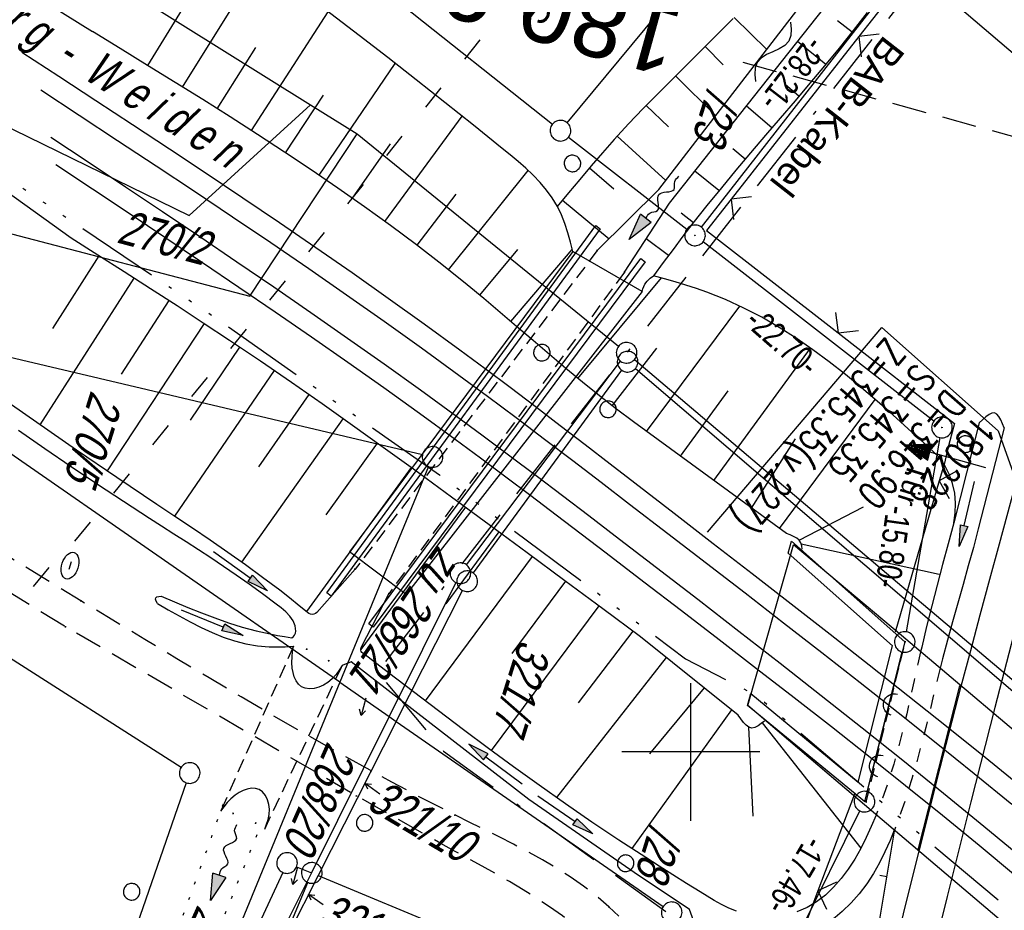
# Model space of a CAD drawing. Extents: x 507679 to 508174, y 445771 to 446563.
# Tile 5 of 43: x 507751 to 507823, y 445889 to 445953. Entities that reach past the tile are written whole.
import ezdxf
from ezdxf.enums import TextEntityAlignment as Align

# ---------------------------------------------------------------- set-up
doc = ezdxf.new("R2010")
doc.units = 0
doc.header["$LTSCALE"] = 10
doc.header["$MEASUREMENT"] = 0
for name, pattern in [('ACAD_ISO03W100', [30, 12, -18]), ('ACAD_ISO14W100', [25.5, 12, -3, 0.5, -3, 0.5, -3, 0.5, -3]), ('ACAD_ISO16W100', [73, 15, -6.5, 15, -6.5, 15, -7, 1, -7]), ('AUSGEZOGEN', [0]), ('LT00', [0]), ('LT01', [0.2, 0.1, -0.1]), ('LT11', [0.3, 0.2, -0.1]), ('LT17', [0.15, 0.1, -0.05]), ('PUNKTX2_STR', [0.6, 0.1, -0.5])]:
    doc.linetypes.add(name, pattern=pattern)
doc.layers.get('0').update_dxf_attribs({"linetype": 'LT00'})
for name, color, linetype in [('--EK_FBR', 250, 'LT00'), ('--EK_Schacht-Text', 5, 'LT00'), ('--EK_ST-93-1', 30, 'LT17'), ('--EL_DFK_AB_L', 21, 'LT00'), ('--EL_DFK_AB_P', 7, 'LT00'), ('--FLIEßRICHTPFEIL', 180, 'Continuous'), ('--WASSER_NUTZUNG', 180, 'Continuous'), ('ABSTAND', 8, 'LT00'), ('BAB-KABEL', 220, 'ACAD_ISO16W100'), ('BAB-KABEL_TEXT', 221, 'Continuous'), ('DB-KABEL', 210, 'ACAD_ISO14W100'), ('DFK_AB_L', 21, 'LT00'), ('DFK_AB_P', 7, 'LT00'), ('DFK_BEBAUUNG', 250, 'LT00'), ('DFK_BES-WEGE', 255, 'LT00'), ('DFK_FLUR_NR', 250, 'LT00'), ('DFK_FLURNR_PFEIL', 250, 'LT00'), ('DFK_GZPKT', 250, 'LT00'), ('DFK_KATASTER', 250, 'LT00'), ('DFK_NUTZUNGSGRENZE', 70, 'PUNKTX2_STR'), ('DFK_TOPO-ANL', 252, 'LT00'), ('DFK_VERMPKT', 252, 'LT00'), ('PFEIL', 140, 'AUSGEZOGEN'), ('TOR_TEXT_A', 11, 'Continuous'), ('V128_AFBR_BAB', 250, 'LT00'), ('V128_BOESCH', 250, 'LT00'), ('V128_BOSCHUNG', 250, 'LT00'), ('V128_BR_KAPPE', 30, 'LT00'), ('V128_BR_WID', 30, 'LT17'), ('V128_FELDWEG', 250, 'LT11'), ('V128_GRABEN', 250, 'LT00'), ('V128_H_BORD', 8, 'LT00'), ('V128_LD_MARK', 250, 'LT00'), ('V128_OK_GLEIS', 251, 'LT00'), ('V128_RASTER', 250, 'LT00'), ('V128_TOR', 10, 'LT00'), ('V128_UK_DURCH', 182, 'LT00'), ('V128_Verdeckt', 253, 'LT00'), ('V128_W_UNT_HY', 130, 'LT00'), ('V128_ZAUN', 40, 'LT00'), ('WASSERLTG', 130, 'ACAD_ISO03W100'), ('WASSERLTG_TEXT', 130, 'Continuous')]:
    doc.layers.add(name, color=color, linetype=linetype)
doc.styles.add('Beschrift', font='ARIAL.TTF')
doc.styles.add('schachtbeschriftung', font='romans.shx', dxfattribs={"width": 0.75, "height": 2})
doc.styles.get("Standard").update_dxf_attribs({"font": 'ARIAL.TTF'})
doc.styles.add('Versorgungsltg', font='ARIAL.TTF', dxfattribs={"width": 0.8, "height": 2})

# ---------------------------------------------------------------- blocks, each defined once
blk = doc.blocks.new('SYMB7060')
at = {"color": 0, "linetype": 'ByBlock'}
for p, q in [((-0.26, 0), (0, 0)), ((-0.08, 0.045), (0, 0)), ((0, 0), (-0.08, -0.045))]:
    blk.add_line(p, q, dxfattribs=at)
blk = doc.blocks.new('SYMB7010')
at = {"color": 0, "linetype": 'ByBlock'}
for points in [[(-0.031408, 0.499213), (-0.093728, 0.49134), (-0.15457, 0.475719), (-0.212975, 0.452595), (-0.268021, 0.422333), (-0.31884, 0.385411), (-0.36463, 0.342411), (-0.40467, 0.29401), (-0.438329, 0.240973), (-0.465074, 0.184136), (-0.484486, 0.124395), (-0.496256, 0.062692), (-0.5002, 0)], [(0.5002, 0), (0.496256, 0.062692), (0.484485, 0.124395), (0.465074, 0.184136), (0.438329, 0.240973), (0.40467, 0.29401), (0.36463, 0.342411), (0.31884, 0.385411), (0.268021, 0.422333), (0.212975, 0.452595), (0.15457, 0.475719), (0.093728, 0.49134), (0.031408, 0.499213), (-0.031408, 0.499213)], [(-0.5002, 0), (-0.496256, -0.062692), (-0.484486, -0.124395), (-0.465075, -0.184136), (-0.438329, -0.240973), (-0.404671, -0.29401), (-0.36463, -0.342411), (-0.31884, -0.385411), (-0.268021, -0.422333), (-0.212975, -0.452595), (-0.154571, -0.475719), (-0.093728, -0.49134), (-0.031408, -0.499213), (0.031408, -0.499213)], [(0.031408, -0.499213), (0.093728, -0.491341), (0.15457, -0.475719), (0.212975, -0.452595), (0.268021, -0.422333), (0.31884, -0.385411), (0.36463, -0.342411), (0.404671, -0.294011), (0.438329, -0.240974), (0.465075, -0.184136), (0.484486, -0.124395), (0.496256, -0.062692), (0.500201, 0)]]:
    blk.add_lwpolyline(points, dxfattribs=at)
blk = doc.blocks.new('FLIEßRICHTPFEIL')
at = {"layer": '--FLIEßRICHTPFEIL'}
blk.add_hatch(color=256, dxfattribs=at).paths.add_polyline_path([(-1.95, 0.4875), (-1.95, -0.4875), (0, 0)])
for p, q in [((-1.95, 0.4875), (-1.95, -0.4875)), ((-1.95, 0.4875), (0, 0)), ((0, 0), (-1.95, -0.4875))]:
    blk.add_line(p, q, dxfattribs=at)
at = {"layer": '--FLIEßRICHTPFEIL', "start_tangent": (-1, 0), "end_tangent": (-1, 0)}
blk.add_spline([(-1.95, 0), (-2.4375, 0), (-2.925, 0.325), (-3.4125, 0), (-3.9, -0.325), (-4.3875, 0), (-4.875, 0.325), (-5.3625, 0), (-5.85, 0)], degree=3, dxfattribs=at)
blk = doc.blocks.new('SYMB7251')
at = {"color": 0, "linetype": 'ByBlock'}
for points in [[(-0.25, 0), (-0.208333, 0.028889), (-0.166667, 0.051111), (-0.125, 0.06), (-0.083333, 0.051111), (-0.041667, 0.028889), (0, 0)], [(0, 0), (0.041667, -0.028889), (0.083333, -0.051111), (0.125, -0.06), (0.166667, -0.051111), (0.208333, -0.028889), (0.25, 0)]]:
    blk.add_lwpolyline(points, dxfattribs=at)
blk = doc.blocks.new('Pfreil3')
at = {"layer": 'PFEIL'}
blk.add_hatch(color=256, dxfattribs=at).paths.add_polyline_path([(-1.549, 0.273), (-1.549, -0.273), (0, 0)])
for p, q in [((-1.549, 0), (-4.831, 0)), ((-1.549, -0.273), (-1.549, 0.273)), ((-1.549, 0.273), (0, 0)), ((0, 0), (-1.549, -0.273))]:
    blk.add_line(p, q, dxfattribs=at)
blk = doc.blocks.new('SYMB0011')
at = {"color": 0, "linetype": 'ByBlock'}
for p, q in [((0.5, 0), (-0.5, 0)), ((0, 0.5), (0, -0.5))]:
    blk.add_line(p, q, dxfattribs=at)
blk = doc.blocks.new('SYMB1121')
at = {"color": 0, "linetype": 'ByBlock'}
blk.add_line((-0.15, 0), (0.15, 0), dxfattribs=at)
for points in [[(-0.5, 0), (-0.49, 0.06), (-0.46, 0.115), (-0.415, 0.165), (-0.355, 0.21), (-0.28, 0.25), (-0.19, 0.275), (-0.1, 0.295), (0, 0.3)], [(0, -0.3), (-0.1, -0.295), (-0.19, -0.275), (-0.28, -0.25), (-0.355, -0.21), (-0.415, -0.165), (-0.46, -0.115), (-0.49, -0.06), (-0.5, 0)], [(0, 0.3), (0.1, 0.295), (0.19, 0.275), (0.28, 0.25), (0.355, 0.21), (0.415, 0.165), (0.46, 0.115), (0.49, 0.06), (0.5, 0)], [(0.5, 0), (0.49, -0.06), (0.46, -0.115), (0.415, -0.165), (0.355, -0.21), (0.28, -0.25), (0.19, -0.275), (0.1, -0.295), (0, -0.3)]]:
    blk.add_lwpolyline(points, dxfattribs=at)
blk = doc.blocks.new('SYMB0070')
at = {"color": 0, "linetype": 'ByBlock'}
for p, q in [((-0.5, 0), (0.2, 0)), ((0.5, 0), (0.2, 0.1)), ((0.2, 0.1), (0.2, 0)), ((0.468, 0), (0.21, 0.086)), ((0.21, 0.086), (0.21, -0.086)), ((0.21, -0.086), (0.468, 0)), ((0.22, -0.072), (0.437, 0)), ((0.23, -0.058), (0.405, 0)), ((0.24, -0.045), (0.374, 0)), ((0.342, 0), (0.25, 0.031)), ((0.25, 0.031), (0.25, -0.031)), ((0.25, -0.031), (0.342, 0)), ((0.26, -0.017), (0.31, 0)), ((0.27, -0.003), (0.279, 0))]:
    blk.add_line(p, q, dxfattribs=at)
for points in [[(0.2, 0), (0.2, -0.1), (0.5, 0)], [(0.437, 0), (0.22, 0.072), (0.22, -0.072)], [(0.405, 0), (0.23, 0.058), (0.23, -0.058)], [(0.374, 0), (0.24, 0.045), (0.24, -0.045)], [(0.31, 0), (0.26, 0.017), (0.26, -0.017)], [(0.279, 0), (0.27, 0.003), (0.27, -0.003)]]:
    blk.add_lwpolyline(points, dxfattribs=at)
blk = doc.blocks.new('SYMB0024')
at = {"color": 0, "linetype": 'ByBlock'}
for p, q in [((-0.5, 0.5), (0, 0)), ((0, 0), (0.5, 0.5))]:
    blk.add_line(p, q, dxfattribs=at)
blk = doc.blocks.new('SYMB1107')
at = {"color": 0, "linetype": 'ByBlock'}
for points in [[(-0.2, 0), (-0.196157, 0.039018), (-0.184776, 0.076537), (-0.166294, 0.111114), (-0.141421, 0.141421), (-0.111114, 0.166294), (-0.076537, 0.184776), (-0.039018, 0.196157), (0, 0.2)], [(0, 0.2), (0.039018, 0.196157), (0.076537, 0.184776), (0.111114, 0.166294), (0.141421, 0.141421), (0.166294, 0.111114), (0.184776, 0.076537), (0.196157, 0.039018), (0.2, 0)]]:
    blk.add_lwpolyline(points, dxfattribs=at)
blk = doc.blocks.new('SYMB0003')
at = {"color": 0, "linetype": 'ByBlock'}
for p, q in [((-0.015712, 0), (0.010166, 0.012015)), ((0, -0.021257), (-0.015712, 0)), ((0.010166, 0.012015), (0, -0.021257))]:
    blk.add_line(p, q, dxfattribs=at)
for points in [[(-0.031395, 0.499013), (-0.093691, 0.491144), (-0.154509, 0.475528), (-0.21289, 0.452414), (-0.267913, 0.422164), (-0.318712, 0.385257), (-0.364484, 0.342274), (-0.404509, 0.293893), (-0.438154, 0.240877), (-0.464888, 0.184062), (-0.484292, 0.124345), (-0.496058, 0.062667), (-0.5, 0)], [(0.5, 0), (0.496057, 0.062667), (0.484292, 0.124345), (0.464888, 0.184062), (0.438153, 0.240877), (0.404509, 0.293893), (0.364484, 0.342274), (0.318712, 0.385257), (0.267913, 0.422164), (0.21289, 0.452414), (0.154509, 0.475528), (0.093691, 0.491144), (0.031395, 0.499013), (-0.031395, 0.499013)], [(-0.5, 0), (-0.496058, -0.062667), (-0.484292, -0.124345), (-0.464888, -0.184062), (-0.438154, -0.240877), (-0.404509, -0.293893), (-0.364485, -0.342274), (-0.318712, -0.385257), (-0.267914, -0.422164), (-0.21289, -0.452414), (-0.154509, -0.475529), (-0.093691, -0.491144), (-0.031395, -0.499014), (0.031395, -0.499014)], [(0.031395, -0.499014), (0.093691, -0.491144), (0.154509, -0.475529), (0.21289, -0.452414), (0.267914, -0.422164), (0.318712, -0.385257), (0.364485, -0.342274), (0.404509, -0.293893), (0.438154, -0.240877), (0.464889, -0.184062), (0.484292, -0.124345), (0.496058, -0.062667), (0.5, 0)]]:
    blk.add_lwpolyline(points, dxfattribs=at)

msp = doc.modelspace()

# ---------------------------------------------------------------- linework, layer by layer
at = {"layer": '--EK_FBR', "linetype": 'LT11', "flags": 128}
for points in [[(507789.737, 445821.629), (507790.07, 445823.394), (507790.738, 445826.925), (507791.24, 445829.581), (507791.745, 445832.236), (507792.256, 445834.891), (507792.775, 445837.543), (507793.307, 445840.191), (507793.854, 445842.835), (507794.42, 445845.472), (507795.008, 445848.102), (507795.62, 445850.724), (507796.019, 445852.371), (507796.425, 445854.017), (507796.833, 445855.661), (507797.238, 445857.307), (507797.636, 445858.955), (507798.022, 445860.607), (507798.392, 445862.265), (507798.741, 445863.93), (507799.065, 445865.604), (507799.358, 445867.288), (507799.617, 445868.985), (507799.836, 445870.695), (507799.957, 445871.836), (507800.051, 445872.98), (507800.111, 445874.124), (507800.13, 445875.266), (507800.101, 445876.402), (507800.016, 445877.529), (507799.868, 445878.644), (507799.65, 445879.744), (507799.355, 445880.825), (507799.001, 445881.823), (507798.578, 445882.8), (507798.089, 445883.751), (507797.539, 445884.674), (507796.934, 445885.567), (507796.278, 445886.425), (507795.576, 445887.247), (507794.833, 445888.028), (507794.054, 445888.767), (507793.15, 445889.537), (507792.211, 445890.256), (507791.242, 445890.931), (507790.246, 445891.566), (507789.229, 445892.168), (507788.193, 445892.743), (507787.144, 445893.297), (507786.085, 445893.835), (507785.02, 445894.364), (507783.954, 445894.889), (507782.891, 445895.416), (507781.351, 445896.198), (507779.824, 445896.996), (507778.306, 445897.806), (507776.795, 445898.628), (507774.427, 445899.941), (507772.068, 445901.273), (507769.718, 445902.624), (507767.376, 445903.989), (507765.04, 445905.368), (507762.71, 445906.758), (507760.385, 445908.157), (507758.064, 445909.562), (507755.745, 445910.97), (507751.133, 445913.78), (507746.527, 445916.595), (507741.924, 445919.413), (507737.324, 445922.234), (507732.725, 445925.056)], [(507787.35, 445822.376), (507787.701, 445824.161), (507788.3, 445827.217), (507788.822, 445829.897), (507789.343, 445832.578), (507789.865, 445835.259), (507790.389, 445837.939), (507790.918, 445840.614), (507791.452, 445843.285), (507791.995, 445845.949), (507792.547, 445848.604), (507793.11, 445851.25), (507793.498, 445853.035), (507793.89, 445854.817), (507794.282, 445856.599), (507794.672, 445858.383), (507795.058, 445860.171), (507795.437, 445861.966), (507795.806, 445863.77), (507796.162, 445865.586), (507796.504, 445867.416), (507796.827, 445869.262), (507797.131, 445871.127), (507797.268, 445872.028), (507797.392, 445872.932), (507797.497, 445873.836), (507797.577, 445874.737), (507797.624, 445875.634), (507797.632, 445876.524), (507797.593, 445877.405), (507797.502, 445878.274), (507797.35, 445879.129), (507797.132, 445879.967), (507796.835, 445880.805), (507796.467, 445881.622), (507796.036, 445882.417), (507795.547, 445883.187), (507795.007, 445883.933), (507794.423, 445884.652), (507793.801, 445885.343), (507793.148, 445886.005), (507792.47, 445886.636), (507791.587, 445887.389), (507790.677, 445888.096), (507789.746, 445888.763), (507788.794, 445889.397), (507787.826, 445890.002), (507786.846, 445890.585), (507785.855, 445891.151), (507784.858, 445891.706), (507783.858, 445892.255), (507782.857, 445892.805), (507781.86, 445893.361), (507775.742, 445896.81), (507754.636, 445909.084), (507731.54, 445923.203)]]:
    msp.add_lwpolyline(points, dxfattribs=at)
at = {"layer": '--EK_FBR'}
msp.add_lwpolyline([(507806.189, 445848.936), (507807.249, 445853.576), (507808.317, 445858.214), (507809.394, 445862.851), (507810.477, 445867.486), (507811.566, 445872.119), (507812.385, 445875.587), (507813.209, 445879.054), (507814.038, 445882.519), (507814.875, 445885.983), (507815.721, 445889.444), (507816.578, 445892.903), (507818.08, 445898.843), (507819.618, 445904.774), (507820.302, 445907.36), (507820.991, 445909.945), (507821.684, 445912.528), (507822.381, 445915.11), (507823.496, 445919.225)], dxfattribs=at)
at = {"layer": '--EK_Schacht-Text', "flags": 128}
msp.add_lwpolyline([(507801.204, 445915.94), (507813.864, 445930.796), (507822.293, 445923.292), (507830.94, 445899.13)], dxfattribs=at)
at = {"layer": '--EK_ST-93-1', "ltscale": 2.5}
msp.add_line((507842.383, 445939.451), (507803.807, 445950.027), dxfattribs=at)
at = {"layer": '--EL_DFK_AB_L'}
for p, q in [((507800.762, 445938.079), (507817.189, 445959.137)), ((507817.629, 445924.01), (507800.893, 445937.028)), ((507815.649, 445908.717), (507818.092, 445922.81)), ((507812.784, 445897.114), (507815.337, 445907.252)), ((507805.164, 445881.419), (507812.267, 445895.715))]:
    msp.add_line(p, q, dxfattribs=at)
at = {"layer": 'BAB-KABEL', "ltscale": 0.03, "flags": 128}
msp.add_lwpolyline([(508053.195, 446514.557), (508053.055, 446512.517), (508031.724, 446493.735), (508025.765, 446492.102), (508020.21, 446489.1), (508016.01, 446486.751), (508018.853, 446477.045), (508018.707, 446455.032), (508016.469, 446434.121), (508001.556, 446402.935), (507988.746, 446377.199), (507959.8, 446320.202), (507925.33, 446249.311), (507916.941, 446230.238), (507900.171, 446187.505), (507899.3, 446183.352), (507895.111, 446171.982), (507885.59, 446156.978), (507861.927, 446087.711), (507849.064, 446048.467), (507830.929, 445993.111), (507819.179, 445959.431), (507803.721, 445939.685), (507777.25, 445905.809), (507782.056, 445900.056), (507801.85, 445885.768), (507805.534, 445872.298), (507800.258, 445847.408), (507794.949, 445819.996)], dxfattribs=at)
at = {"layer": 'DB-KABEL', "ltscale": 0.05, "flags": 128}
msp.add_lwpolyline([(507712.563, 445964.849), (507713.226, 445964.481), (507729.319, 445955.023), (507748.234, 445943.132), (507765.9, 445931.243), (507781.758, 445920.11), (507799.618, 445906.749), (507804.769, 445904.093), (507813.209, 445896.897), (507829.852, 445882.917), (507851.226, 445864.237), (507855.731, 445858.507), (507867.511, 445847.161), (507878.153, 445836.414), (507894.24, 445819.115), (507906.521, 445805.121), (507915.125, 445794.941), (507924.77, 445783.135), (507928.721, 445778.091)], dxfattribs=at)
at = {"layer": 'DFK_AB_L'}
for p, q in [((507800.762, 445938.079), (507817.189, 445959.137)), ((507817.629, 445924.01), (507800.893, 445937.028)), ((507815.649, 445908.717), (507818.092, 445922.81)), ((507812.784, 445897.114), (507815.337, 445907.252)), ((507805.164, 445881.419), (507812.267, 445895.715))]:
    msp.add_line(p, q, dxfattribs=at)
at = {"layer": 'DFK_BEBAUUNG'}
for points in [[(507773.911, 445911.311), (507773.59, 445911.548), (507793.11, 445938.208), (507793.431, 445937.97), (507773.911, 445911.311)], [(507776.641, 445909.289), (507796.361, 445935.82), (507796.68, 445935.579), (507776.961, 445909.049), (507776.641, 445909.289)], [(507807.3, 445915.289), (507815.52, 445907.978), (507812.6, 445896.391), (507804.111, 445903.38), (507804.341, 445904.23), (507812.131, 445897.809), (507814.631, 445907.7), (507807.071, 445914.43), (507807.3, 445915.289)]]:
    msp.add_lwpolyline(points, dxfattribs=at)
at = {"layer": 'DFK_KATASTER'}
for p, q in [((507721.847, 445978.542), (507772.411, 445946.97)), ((507791.02, 445945.665), (507806.19, 445963.948)), ((507768.027, 445963.001), (507789.954, 445945.555)), ((507817.149, 445956.081), (507863.371, 445916.32)), ((507763.59, 445938.938), (507772.411, 445946.97)), ((507772.411, 445946.97), (507775.801, 445944.85)), ((507749.77, 445945.679), (507763.59, 445938.938)), ((507768.01, 445933.079), (507775.801, 445944.85)), ((507775.801, 445944.85), (507794.758, 445929.441)), ((507791.132, 445944.627), (507799.709, 445937.951)), ((507736.46, 445941.339), (507768.01, 445933.079)), ((507774.531, 445905.051), (507735.291, 445932.27)), ((507735.291, 445932.27), (507780.531, 445921.582)), ((507795.912, 445928.484), (507816.111, 445911.359)), ((507783.732, 445913.569), (507794.889, 445928.37)), ((507795.98, 445927.83), (507815.99, 445910.688)), ((507794.968, 445927.713), (507784.213, 445912.995)), ((507780.975, 445920.717), (507774.531, 445905.051)), ((507763.009, 445898.872), (507732.251, 445918.538)), ((507782.947, 445912.298), (507778.111, 445902.568)), ((507778.611, 445902.218), (507783.431, 445911.721)), ((507816.111, 445911.359), (507843.481, 445888.138)), ((507839.431, 445890.619), (507815.99, 445910.688)), ((507774.531, 445905.051), (507766.441, 445885.36)), ((507774.531, 445905.051), (507778.111, 445902.568)), ((507778.111, 445902.568), (507772.47, 445891.229)), ((507778.611, 445902.218), (507772.951, 445891.03)), ((507778.111, 445902.568), (507778.611, 445902.218)), ((507778.611, 445902.218), (507797.994, 445888.785)), ((507763.394, 445897.76), (507756.007, 445876.497)), ((507771.397, 445891.659), (507772.47, 445891.229)), ((507770.385, 445891.259), (507767.36, 445884.729)), ((507772.47, 445891.229), (507768.801, 445883.868)), ((507772.951, 445891.03), (507769.84, 445884.878)), ((507772.951, 445891.03), (507792.368, 445882.977)), ((507769.84, 445884.878), (507772.21, 445890.529))]:
    msp.add_line(p, q, dxfattribs=at)
at = {"layer": 'DFK_NUTZUNGSGRENZE', "ltscale": 0.2}
for p, q in [((507766.07, 445896.219), (507758.16, 445874.279)), ((507768.501, 445893.977), (507760.111, 445873.06))]:
    msp.add_line(p, q, dxfattribs=at)
at = {"layer": 'DFK_TOPO-ANL'}
for p, q in [((507719.29, 445975.757), (507756.579, 445952.278)), ((507755.042, 445937.279), (507745.945, 445943.82))]:
    msp.add_line(p, q, dxfattribs=at)
at = {"layer": 'V128_AFBR_BAB'}
msp.add_lwpolyline([(507806.189, 445848.936), (507807.249, 445853.576), (507808.317, 445858.214), (507809.394, 445862.851), (507810.477, 445867.486), (507811.566, 445872.119), (507812.385, 445875.587), (507813.209, 445879.054), (507814.038, 445882.519), (507814.875, 445885.983), (507815.721, 445889.444), (507816.578, 445892.903), (507818.08, 445898.843), (507819.618, 445904.774), (507820.302, 445907.36), (507820.991, 445909.945), (507821.684, 445912.528), (507822.381, 445915.11), (507823.496, 445919.225)], dxfattribs=at)
at = {"layer": 'V128_BOESCH'}
for points in [[(507795.174, 445934.809), (507798.455, 445939.817), (507813.783, 445959.195), (507814.302, 445960.349), (507814.818, 445961.506), (507815.327, 445962.664), (507815.825, 445963.827), (507816.643, 445965.817), (507817.424, 445967.821), (507818.173, 445969.838), (507818.893, 445971.865), (507819.589, 445973.903), (507820.263, 445975.948), (507820.921, 445978), (507821.566, 445980.056), (507822.201, 445982.116), (507822.831, 445984.178), (507823.46, 445986.239), (507825.065, 445991.471), (507826.684, 445996.695), (507828.317, 446001.912), (507829.964, 446007.124)], [(507793.208, 445936.389), (507797.676, 445940.816), (507813.476, 445961.323), (507814.566, 445964.454), (507815.654, 445967.586), (507816.738, 445970.72), (507817.814, 445973.856), (507818.881, 445976.995), (507819.936, 445980.138), (507820.978, 445983.286), (507822.046, 445986.571), (507823.1, 445989.86), (507824.14, 445993.154), (507825.171, 445996.451), (507826.195, 445999.751), (507827.214, 446003.052), (507828.231, 446006.353)], [(507791.435, 445936.328), (507791.256, 445937.008), (507791.065, 445937.682), (507790.852, 445938.342), (507790.605, 445938.982), (507790.313, 445939.595), (507789.948, 445940.204), (507789.53, 445940.782), (507789.064, 445941.33), (507788.56, 445941.855), (507788.025, 445942.361), (507787.467, 445942.851), (507786.894, 445943.33), (507786.314, 445943.803), (507784.226, 445945.485), (507782.145, 445947.142), (507780.072, 445948.777), (507778.004, 445950.392), (507775.942, 445951.99), (507773.883, 445953.575), (507771.829, 445955.148), (507769.777, 445956.713), (507767.726, 445958.272), (507765.677, 445959.828)], [(507812.8, 445953.671), (507811.787, 445952.365), (507810.754, 445951.075), (507809.704, 445949.797), (507808.64, 445948.528), (507807.568, 445947.266), (507806.491, 445946.008), (507805.412, 445944.751), (507804.337, 445943.491), (507803.269, 445942.225), (507802.212, 445940.952), (507801.169, 445939.667), (507800.146, 445938.367), (507799.423, 445937.423), (507798.709, 445936.471), (507798.001, 445935.516), (507797.296, 445934.558)], [(507803.078, 445953.239), (507801.993, 445952.147), (507800.901, 445951.059), (507799.805, 445949.972), (507798.71, 445948.884), (507797.622, 445947.79), (507796.545, 445946.689), (507795.485, 445945.575), (507794.446, 445944.447), (507793.598, 445943.491), (507792.763, 445942.525), (507791.94, 445941.552), (507791.125, 445940.574), (507790.312, 445939.593)], [(507808.082, 445914.721), (507808.05, 445914.955), (507807.989, 445915.168), (507807.863, 445915.361), (507807.681, 445915.515), (507807.457, 445915.641), (507807.206, 445915.747), (507806.941, 445915.844), (507795.85, 445923.947), (507794.596, 445924.884), (507793.362, 445925.847), (507792.145, 445926.831), (507790.939, 445927.83), (507789.742, 445928.841), (507788.551, 445929.859), (507787.361, 445930.879), (507786.17, 445931.896), (507784.973, 445932.906), (507783.768, 445933.904), (507781.941, 445935.37), (507780.089, 445936.802), (507778.213, 445938.202), (507776.316, 445939.573), (507774.398, 445940.918), (507772.463, 445942.24), (507770.512, 445943.541), (507768.547, 445944.823), (507766.571, 445946.09), (507764.584, 445947.343), (507762.59, 445948.586), (507760.59, 445949.821), (507758.585, 445951.051), (507756.579, 445952.278)], [(507805.338, 445902.244), (507805.104, 445902.055), (507804.872, 445901.891), (507804.647, 445901.776), (507804.43, 445901.736), (507804.213, 445901.791), (507804.006, 445901.936), (507803.808, 445902.146), (507803.615, 445902.401), (507803.425, 445902.677), (507796.342, 445908.347), (507793.605, 445910.385), (507790.866, 445912.422), (507788.124, 445914.454), (507785.378, 445916.481), (507782.627, 445918.501), (507779.868, 445920.511), (507777.667, 445922.103), (507775.459, 445923.685), (507773.242, 445925.255), (507771.015, 445926.811), (507768.777, 445928.35), (507766.526, 445929.869), (507764.628, 445931.128), (507762.721, 445932.373), (507760.807, 445933.609), (507758.888, 445934.837), (507756.966, 445936.059), (507755.042, 445937.279)], [(507796.476, 445933.428), (507796.524, 445933.61), (507796.582, 445933.786), (507796.658, 445933.95), (507796.831, 445934.178), (507797.051, 445934.376), (507797.296, 445934.558)], [(507819.068, 445916.621), (507819.185, 445917.332), (507819.211, 445918.053), (507819.145, 445918.771), (507818.989, 445919.475), (507818.745, 445920.153), (507818.418, 445920.795), (507818.012, 445921.391), (507816.895, 445922.421), (507815.775, 445923.447), (507814.65, 445924.461), (507813.517, 445925.459), (507812.373, 445926.436), (507811.216, 445927.386), (507810.043, 445928.303), (507808.852, 445929.183), (507807.639, 445930.019), (507806.402, 445930.808), (507805.139, 445931.542), (507803.846, 445932.217), (507802.522, 445932.827), (507801.163, 445933.367), (507800.403, 445933.632), (507799.634, 445933.879), (507798.858, 445934.113), (507798.078, 445934.338), (507797.296, 445934.558)], [(507805.239, 445849.198), (507805.797, 445851.504), (507806.365, 445853.809), (507806.939, 445856.112), (507807.515, 445858.414), (507808.089, 445860.716), (507808.658, 445863.02), (507809.217, 445865.326), (507809.763, 445867.634), (507810.293, 445869.946), (507810.802, 445872.262), (507811.313, 445874.707), (507811.8, 445877.158), (507812.267, 445879.612), (507812.715, 445882.071), (507813.148, 445884.533), (507813.569, 445886.997), (507813.982, 445889.463), (507814.388, 445891.931), (507814.791, 445894.399)]]:
    msp.add_lwpolyline(points, dxfattribs=at)
at = {"layer": 'V128_BOSCHUNG'}
for p, q in [((507763.127, 445948.253), (507768.833, 445957.43)), ((507760.608, 445949.81), (507763.505, 445954.544)), ((507768.125, 445945.095), (507773.693, 445953.72)), ((507803.134, 445953.297), (507805.508, 445950.982)), ((507811.692, 445952.244), (507810.642, 445953.07)), ((507809.783, 445949.893), (507807.748, 445951.566)), ((507765.637, 445946.68), (507768.449, 445951.131)), ((507801.033, 445951.19), (507802.339, 445949.877)), ((507773.037, 445941.851), (507778.545, 445949.971)), ((507798.897, 445949.07), (507801.803, 445946.172)), ((507807.842, 445947.588), (507806.868, 445948.405)), ((507770.596, 445943.485), (507773.357, 445947.669)), ((507796.762, 445946.912), (507798.373, 445945.362)), ((507805.886, 445945.304), (507804.037, 445946.874)), ((507777.803, 445938.501), (507783.403, 445946.142)), ((507794.658, 445944.68), (507798.188, 445941.481)), ((507775.444, 445940.189), (507778.207, 445944.129)), ((507803.943, 445943.026), (507803.057, 445943.77)), ((507782.42, 445934.991), (507788.196, 445942.203)), ((507792.64, 445942.381), (507794.41, 445940.857)), ((507802.035, 445940.736), (507800.297, 445942.147)), ((507780.131, 445936.77), (507782.976, 445940.486)), ((507790.685, 445940.043), (507794.072, 445937.246)), ((507800.181, 445938.412), (507799.303, 445939.092)), ((507798.387, 445936.038), (507796.765, 445937.238)), ((507784.689, 445933.143), (507787.446, 445936.468)), ((507786.937, 445931.242), (507791.4, 445936.462)), ((507757.039, 445936.013), (507753.677, 445930.726)), ((507759.58, 445934.395), (507752.774, 445923.74)), ((507791.811, 445927.105), (507797.862, 445934.399)), ((507762.136, 445932.752), (507758.676, 445927.407)), ((507796.788, 445923.261), (507803.546, 445932.361)), ((507764.693, 445931.085), (507757.652, 445920.401)), ((507767.245, 445929.387), (507763.664, 445924.072)), ((507794.287, 445925.122), (507797.537, 445929.312)), ((507801.674, 445919.692), (507808.679, 445929.305)), ((507769.768, 445927.671), (507762.531, 445917.113)), ((507772.276, 445925.932), (507768.626, 445920.699)), ((507799.252, 445921.461), (507802.709, 445926.206)), ((507806.434, 445916.214), (507813.382, 445925.576)), ((507774.76, 445924.181), (507767.407, 445913.774)), ((507804.399, 445917.701), (507807.59, 445922.717)), ((507777.233, 445922.415), (507773.512, 445917.217)), ((507779.697, 445920.636), (507772.119, 445910.183)), ((507783.644, 445917.756), (507776.059, 445907.442)), ((507807.846, 445915.378), (507812.519, 445917.776)), ((507786.061, 445915.979), (507782.211, 445910.744)), ((507808.014, 445915.101), (507818.027, 445912.9)), ((507788.484, 445914.188), (507780.735, 445903.696)), ((507790.904, 445912.393), (507787.011, 445907.143)), ((507793.322, 445910.596), (507785.513, 445900.109)), ((507795.792, 445908.757), (507791.832, 445903.571)), ((507798.208, 445906.853), (507790.25, 445896.689)), ((507800.957, 445904.653), (507797.007, 445899.859)), ((507802.955, 445903.053), (507795.706, 445892.994)), ((507805.171, 445902.109), (507812.331, 445893.012)), ((507804.186, 445901.806), (507804.486, 445895.348)), ((507814.709, 445893.897), (507814.596, 445893.916)), ((507814.225, 445890.936), (507813.712, 445891.022))]:
    msp.add_line(p, q, dxfattribs=at)
at = {"layer": 'V128_BR_KAPPE'}
for p, q in [((507791.435, 445936.328), (507775.223, 445914.531)), ((507796.476, 445933.428), (507791.435, 445936.328)), ((507796.476, 445933.428), (507779.355, 445911.423)), ((507804.122, 445903.365), (507807.457, 445915.027)), ((507779.355, 445911.423), (507775.223, 445914.531))]:
    msp.add_line(p, q, dxfattribs=at)
for points in [[(507853.843, 445875.596), (507850.025, 445878.875), (507846.206, 445882.154), (507842.385, 445885.43), (507838.561, 445888.703), (507834.733, 445891.972), (507830.901, 445895.235), (507827.003, 445898.544), (507823.099, 445901.848), (507819.192, 445905.146), (507815.282, 445908.442), (507811.37, 445911.735), (507807.457, 445915.027)], [(507774.709, 445906.279), (507774.491, 445905.937), (507774.255, 445905.607), (507773.983, 445905.3), (507773.656, 445905.028), (507773.352, 445904.846), (507773.02, 445904.704), (507772.675, 445904.612), (507772.336, 445904.579), (507772.018, 445904.616), (507771.739, 445904.733), (507771.527, 445904.917), (507771.358, 445905.161), (507771.231, 445905.448), (507771.14, 445905.759), (507771.084, 445906.078), (507771.056, 445906.492), (507771.069, 445906.893), (507771.109, 445907.286), (507771.164, 445907.673)], [(507850.544, 445863.843), (507844.861, 445868.694), (507839.177, 445873.543), (507833.491, 445878.391), (507827.804, 445883.236), (507821.886, 445888.272), (507815.966, 445893.304), (507810.044, 445898.335), (507804.122, 445903.365)], [(507769.082, 445894.401), (507769.216, 445894.747), (507769.33, 445895.099), (507769.406, 445895.463), (507769.424, 445895.844), (507769.38, 445896.19), (507769.282, 445896.53), (507769.13, 445896.84), (507768.93, 445897.096), (507768.682, 445897.276), (507768.416, 445897.357), (507768.125, 445897.364), (507767.82, 445897.308), (507767.514, 445897.2), (507767.217, 445897.051), (507766.943, 445896.873), (507766.625, 445896.607), (507766.353, 445896.317), (507766.11, 445896.011), (507765.883, 445895.697)]]:
    msp.add_lwpolyline(points, dxfattribs=at)
at = {"layer": 'V128_BR_WID'}
for p, q in [((507793.208, 445936.389), (507775.65, 445913.264)), ((507795.174, 445934.809), (507778.089, 445911.484)), ((507812.723, 445896.365), (507815.559, 445908.001)), ((507771.164, 445907.673), (507765.883, 445895.697)), ((507769.082, 445894.401), (507774.709, 445906.279))]:
    msp.add_line(p, q, dxfattribs=at)
at = {"layer": 'V128_FELDWEG', "flags": 128}
for points in [[(507789.737, 445821.629), (507790.07, 445823.394), (507790.738, 445826.925), (507791.24, 445829.581), (507791.745, 445832.236), (507792.256, 445834.891), (507792.775, 445837.543), (507793.307, 445840.191), (507793.854, 445842.835), (507794.42, 445845.472), (507795.008, 445848.102), (507795.62, 445850.724), (507796.019, 445852.371), (507796.425, 445854.017), (507796.833, 445855.661), (507797.238, 445857.307), (507797.636, 445858.955), (507798.022, 445860.607), (507798.392, 445862.265), (507798.741, 445863.93), (507799.065, 445865.604), (507799.358, 445867.288), (507799.617, 445868.985), (507799.836, 445870.695), (507799.957, 445871.836), (507800.051, 445872.98), (507800.111, 445874.124), (507800.13, 445875.266), (507800.101, 445876.402), (507800.016, 445877.529), (507799.868, 445878.644), (507799.65, 445879.744), (507799.355, 445880.825), (507799.001, 445881.823), (507798.578, 445882.8), (507798.089, 445883.751), (507797.539, 445884.674), (507796.934, 445885.567), (507796.278, 445886.425), (507795.576, 445887.247), (507794.833, 445888.028), (507794.054, 445888.767), (507793.15, 445889.537), (507792.211, 445890.256), (507791.242, 445890.931), (507790.246, 445891.566), (507789.229, 445892.168), (507788.193, 445892.743), (507787.144, 445893.297), (507786.085, 445893.835), (507785.02, 445894.364), (507783.954, 445894.889), (507782.891, 445895.416), (507781.351, 445896.198), (507779.824, 445896.996), (507778.306, 445897.806), (507776.795, 445898.628), (507774.427, 445899.941), (507772.068, 445901.273), (507769.718, 445902.624), (507767.376, 445903.989), (507765.04, 445905.368), (507762.71, 445906.758), (507760.385, 445908.157), (507758.064, 445909.562), (507755.745, 445910.97), (507751.133, 445913.78), (507746.527, 445916.595), (507741.924, 445919.413), (507737.324, 445922.234), (507732.725, 445925.056)], [(507787.35, 445822.376), (507787.701, 445824.161), (507788.3, 445827.217), (507788.822, 445829.897), (507789.343, 445832.578), (507789.865, 445835.259), (507790.389, 445837.939), (507790.918, 445840.614), (507791.452, 445843.285), (507791.995, 445845.949), (507792.547, 445848.604), (507793.11, 445851.25), (507793.498, 445853.035), (507793.89, 445854.817), (507794.282, 445856.599), (507794.672, 445858.383), (507795.058, 445860.171), (507795.437, 445861.966), (507795.806, 445863.77), (507796.162, 445865.586), (507796.504, 445867.416), (507796.827, 445869.262), (507797.131, 445871.127), (507797.268, 445872.028), (507797.392, 445872.932), (507797.497, 445873.836), (507797.577, 445874.737), (507797.624, 445875.634), (507797.632, 445876.524), (507797.593, 445877.405), (507797.502, 445878.274), (507797.35, 445879.129), (507797.132, 445879.967), (507796.835, 445880.805), (507796.467, 445881.622), (507796.036, 445882.417), (507795.547, 445883.187), (507795.007, 445883.933), (507794.423, 445884.652), (507793.801, 445885.343), (507793.148, 445886.005), (507792.47, 445886.636), (507791.587, 445887.389), (507790.677, 445888.096), (507789.746, 445888.763), (507788.794, 445889.397), (507787.826, 445890.002), (507786.846, 445890.585), (507785.855, 445891.151), (507784.858, 445891.706), (507783.858, 445892.255), (507782.857, 445892.805), (507781.86, 445893.361), (507775.742, 445896.81), (507754.636, 445909.084), (507731.54, 445923.203)]]:
    msp.add_lwpolyline(points, dxfattribs=at)
at = {"layer": 'V128_GRABEN'}
msp.add_line((507820.926, 445923.879), (507819.068, 445916.621), dxfattribs=at)
for points in [[(507775.65, 445913.264), (507772.874, 445910.127), (507772.774, 445910.051), (507772.657, 445910.002), (507772.531, 445909.985), (507772.406, 445910.001), (507772.288, 445910.048), (507771.585, 445910.612), (507770.879, 445911.174), (507770.169, 445911.73), (507768.932, 445912.667), (507767.678, 445913.581), (507766.41, 445914.477), (507765.132, 445915.358), (507763.846, 445916.23), (507762.556, 445917.096), (507761.265, 445917.961), (507758.347, 445919.929), (507755.438, 445921.911), (507752.537, 445923.903), (507749.644, 445925.905)], [(507822.739, 445923.515), (507822.617, 445923.817), (507822.49, 445924.098), (507822.355, 445924.337), (507822.205, 445924.512), (507822.038, 445924.602), (507821.844, 445924.591), (507821.631, 445924.491), (507821.404, 445924.325), (507821.168, 445924.113), (507820.926, 445923.879)], [(507822.739, 445923.515), (507820.853, 445916.198), (507820.496, 445914.845), (507820.126, 445913.495), (507819.748, 445912.147), (507819.368, 445910.8), (507818.991, 445909.453), (507818.621, 445908.104), (507818.264, 445906.751), (507818.093, 445906.073)], [(507771.047, 445908.287), (507771.163, 445908.374), (507771.255, 445908.477), (507771.309, 445908.61), (507771.33, 445908.757), (507771.293, 445909.153), (507771.146, 445909.515), (507770.911, 445909.848), (507770.611, 445910.159), (507770.269, 445910.453), (507769.907, 445910.735), (507768.924, 445911.473), (507767.963, 445912.171), (507767.02, 445912.834), (507766.093, 445913.468), (507765.18, 445914.078), (507764.277, 445914.668), (507763.382, 445915.245), (507762.492, 445915.814), (507761.605, 445916.38), (507760.718, 445916.947), (507758.837, 445918.168), (507756.944, 445919.419), (507755.042, 445920.697), (507753.13, 445922), (507751.21, 445923.325)], [(507819.068, 445916.621), (507818.66, 445915.113), (507818.256, 445913.607), (507817.859, 445912.102), (507817.472, 445910.6), (507817.1, 445909.101), (507816.747, 445907.607), (507816.671, 445907.271)], [(507761.297, 445910.77), (507761.214, 445910.934), (507761.162, 445911.08), (507761.173, 445911.191), (507761.259, 445911.253), (507761.4, 445911.284), (507761.568, 445911.299)], [(507761.568, 445911.299), (507762.54, 445910.889), (507763.512, 445910.485), (507764.489, 445910.094), (507765.47, 445909.723), (507766.458, 445909.377), (507767.454, 445909.064), (507768.46, 445908.789), (507769.478, 445908.559), (507769.999, 445908.461), (507770.523, 445908.372), (507771.047, 445908.287)], [(507803.318, 445888.438), (507802.759, 445888.658), (507802.221, 445888.919), (507801.698, 445889.209), (507801.185, 445889.519), (507800.677, 445889.838), (507799.688, 445890.461), (507798.699, 445891.081), (507797.712, 445891.703), (507796.729, 445892.329), (507794.769, 445893.605), (507792.825, 445894.909), (507790.896, 445896.237), (507788.983, 445897.587), (507787.142, 445898.914), (507785.313, 445900.256), (507783.493, 445901.612), (507781.681, 445902.977), (507779.876, 445904.351), (507778.074, 445905.729), (507776.274, 445907.11), (507776.194, 445907.156), (507776.129, 445907.221), (507776.083, 445907.3), (507776.06, 445907.389), (507776.062, 445907.481), (507776.087, 445907.569), (507778.089, 445911.484)], [(507761.297, 445910.77), (507762.084, 445910.315), (507762.873, 445909.868), (507763.664, 445909.439), (507764.46, 445909.034), (507765.262, 445908.664), (507766.071, 445908.337), (507766.889, 445908.06), (507767.717, 445907.843), (507768.556, 445907.694), (507769.409, 445907.621), (507769.99, 445907.617), (507770.576, 445907.639), (507771.164, 445907.673)], [(507800.194, 445887.758), (507799.89, 445888.557), (507795.882, 445891.247), (507788.237, 445896.548), (507775.354, 445906.53), (507775.175, 445906.467), (507774.997, 445906.4), (507774.709, 445906.279)], [(507813.449, 445895.443), (507813.433, 445895.401), (507813.091, 445894.589), (507812.721, 445893.782), (507812.32, 445892.991), (507811.887, 445892.225), (507811.417, 445891.494), (507810.908, 445890.809), (507810.359, 445890.178), (507809.765, 445889.612), (507809.125, 445889.12), (507808.435, 445888.713), (507807.693, 445888.4)], [(507814.762, 445894.327), (507814.45, 445893.57), (507814.082, 445892.751), (507813.68, 445891.95), (507813.24, 445891.172), (507812.757, 445890.424), (507812.223, 445889.71), (507811.636, 445889.038), (507810.987, 445888.413), (507810.475, 445887.992), (507809.933, 445887.608), (507809.364, 445887.27), (507808.775, 445886.987), (507808.17, 445886.767), (507807.552, 445886.619), (507806.893, 445886.547), (507806.227, 445886.552), (507805.556, 445886.621), (507804.88, 445886.741), (507804.201, 445886.9), (507803.519, 445887.085), (507802.836, 445887.282)]]:
    msp.add_lwpolyline(points, dxfattribs=at)
at = {"layer": 'V128_H_BORD'}
for p, q in [((507819.498, 445904.786), (507816.466, 445892.896)), ((507819.498, 445904.786), (507819.618, 445904.774)), ((507816.466, 445892.896), (507816.578, 445892.903))]:
    msp.add_line(p, q, dxfattribs=at)
at = {"layer": 'V128_LD_MARK'}
msp.add_lwpolyline([(507853.606, 446013.149), (507850.407, 446003.007), (507847.261, 445992.848), (507844.169, 445982.673), (507841.131, 445972.483), (507838.149, 445962.276), (507834.785, 445950.507), (507831.495, 445938.717), (507828.278, 445926.906), (507825.135, 445915.076), (507822.064, 445903.227), (507820.322, 445896.368), (507818.605, 445889.503), (507816.914, 445882.632), (507815.25, 445875.754), (507813.613, 445868.87), (507812.005, 445861.979), (507810.425, 445855.082), (507808.876, 445848.178), (507807.497, 445841.909), (507806.141, 445835.636), (507804.808, 445829.357), (507803.497, 445823.075), (507802.386, 445817.667)], dxfattribs=at)
at = {"layer": 'V128_OK_GLEIS'}
for points in [[(507751.455, 445950.791), (507754.139, 445949.04), (507756.821, 445947.287), (507759.5, 445945.53), (507762.175, 445943.767), (507764.844, 445941.996), (507767.505, 445940.214), (507770.157, 445938.42), (507772.799, 445936.611), (507775.429, 445934.786), (507778.046, 445932.942), (507780.648, 445931.078), (507783.233, 445929.191), (507785.065, 445927.832), (507786.888, 445926.462), (507788.706, 445925.083), (507790.518, 445923.698), (507792.327, 445922.307), (507794.134, 445920.914), (507795.94, 445919.519), (507798.778, 445917.328), (507801.617, 445915.136), (507804.453, 445912.943), (507807.286, 445910.745), (507810.114, 445908.54), (507812.935, 445906.328), (507815.748, 445904.106), (507818.551, 445901.871), (507821.342, 445899.622), (507824.119, 445897.358)], [(507752.834, 445948.063), (507755.624, 445946.226), (507758.413, 445944.387), (507761.198, 445942.544), (507763.979, 445940.693), (507766.752, 445938.834), (507769.518, 445936.963), (507772.273, 445935.078), (507775.017, 445933.177), (507777.748, 445931.258), (507780.464, 445929.318), (507783.164, 445927.355), (507785.243, 445925.818), (507787.314, 445924.268), (507789.377, 445922.708), (507791.435, 445921.141), (507793.489, 445919.568), (507795.542, 445917.993), (507798.34, 445915.844), (507801.137, 445913.693), (507803.931, 445911.539), (507806.721, 445909.38), (507809.505, 445907.213), (507812.282, 445905.037), (507815.051, 445902.852), (507817.809, 445900.653), (507820.555, 445898.441), (507823.289, 445896.213)], [(507824.159, 445892.186), (507821.246, 445894.598), (507818.318, 445896.992), (507815.375, 445899.368), (507812.42, 445901.729), (507809.453, 445904.077), (507806.477, 445906.412), (507803.492, 445908.737), (507800.501, 445911.054), (507797.504, 445913.363), (507794.503, 445915.667), (507792.597, 445917.126), (507790.689, 445918.582), (507788.777, 445920.033), (507786.861, 445921.477), (507784.938, 445922.913), (507783.008, 445924.338), (507780.382, 445926.25), (507777.741, 445928.142), (507775.088, 445930.016), (507772.423, 445931.874), (507769.747, 445933.719), (507767.064, 445935.551), (507764.373, 445937.374), (507761.676, 445939.188), (507758.975, 445940.997), (507756.271, 445942.801), (507753.566, 445944.604)], [(507823.559, 445891.002), (507820.915, 445893.198), (507818.255, 445895.375), (507815.581, 445897.535), (507812.894, 445899.68), (507810.196, 445901.812), (507807.488, 445903.931), (507804.772, 445906.041), (507802.05, 445908.143), (507799.322, 445910.239), (507796.592, 445912.33), (507793.859, 445914.418), (507792.041, 445915.807), (507790.22, 445917.193), (507788.397, 445918.575), (507786.57, 445919.952), (507784.738, 445921.321), (507782.898, 445922.68), (507780.315, 445924.562), (507777.717, 445926.424), (507775.106, 445928.269), (507772.484, 445930.097), (507769.852, 445931.912), (507767.211, 445933.715), (507764.562, 445935.508), (507761.909, 445937.292), (507759.251, 445939.071), (507756.59, 445940.846), (507753.927, 445942.619)]]:
    msp.add_lwpolyline(points, dxfattribs=at)
at = {"layer": 'V128_RASTER'}
for p, q in [((507799.997, 445895), (507799.996, 445905)), ((507804.997, 445900), (507794.997, 445900))]:
    msp.add_line(p, q, dxfattribs=at)
at = {"layer": 'V128_Verdeckt', "linetype": 'LT01', "flags": 128}
for points in [[(507816.671, 445907.271), (507816.472, 445906.393), (507816.205, 445905.181), (507815.937, 445903.969), (507815.662, 445902.757), (507815.372, 445901.544), (507815.058, 445900.327), (507814.715, 445899.106), (507814.335, 445897.878), (507813.91, 445896.644), (507813.449, 445895.443)], [(507818.093, 445906.073), (507817.95, 445905.508), (507817.645, 445904.263), (507817.343, 445903.018), (507817.038, 445901.773), (507816.723, 445900.53), (507816.392, 445899.291), (507816.04, 445898.057), (507815.659, 445896.829), (507815.245, 445895.61), (507814.791, 445894.399), (507814.762, 445894.327)]]:
    msp.add_lwpolyline(points, dxfattribs=at)
at = {"layer": 'V128_ZAUN'}
for p, q in [((507812.186, 445951.917), (507802.922, 445940.12)), ((507818.02, 445919.684), (507814.823, 445908.683)), ((507811.874, 445896.946), (507809.224, 445889.93))]:
    msp.add_line(p, q, dxfattribs=at)
for points in [[(507819.806, 445964.594), (507818.135, 445959.492), (507812.186, 445951.917)], [(507802.922, 445940.12), (507801.132, 445937.84), (507810.683, 445930.408)], [(507810.683, 445930.408), (507819.128, 445923.837), (507818.619, 445921.955), (507818.393, 445920.966), (507818.02, 445919.684)], [(507809.224, 445889.93), (507807.991, 445886.667), (507805.273, 445875.48)]]:
    msp.add_lwpolyline(points, dxfattribs=at)
at = {"layer": 'WASSERLTG', "ltscale": 0.015, "flags": 128}
msp.add_lwpolyline([(507700.78, 445849.495), (507754.253, 445914.363), (507754.803, 445914.654), (507784.991, 445952.024), (507818.89, 445997.031), (507819.683, 445996.888), (507821.263, 445996.625), (507822.594, 445996.418), (507883.311, 445986.236), (507883.368, 445986.714), (507883.468, 445987.127), (507888.397, 446005.643), (507914.863, 446006.478), (507932.57, 446015.654), (507984.408, 446013.238), (508026.373, 446006.534)], dxfattribs=at)

# ---------------------------------------------------------------- block references
at = {"layer": '--EL_DFK_AB_P', "xscale": 1.500000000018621, "yscale": 1.5, "zscale": 1.5, "rotation": 264.7377099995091}
for p in [(507800.301, 445937.489), (507818.22, 445923.548), (507815.52, 445907.978), (507812.6, 445896.391)]:
    msp.add_blockref('SYMB0003', p, dxfattribs=at)
at = {"layer": '--FLIEßRICHTPFEIL'}
for p, rotation in [((507795.521, 445937.189), 231.8683929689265), ((507765.156, 445889.205), 251.0366989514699)]:
    msp.add_blockref('FLIEßRICHTPFEIL', p, dxfattribs=dict(at, rotation=rotation))
at = {"layer": '--WASSER_NUTZUNG', "xscale": 9.999999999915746, "yscale": 10.00000000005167, "zscale": 10, "rotation": 239.3814335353}
msp.add_blockref('SYMB7251', (507805.958, 445950.818), dxfattribs=at)
at = {"layer": 'DFK_AB_P', "xscale": 1.500000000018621, "yscale": 1.5, "zscale": 1.5, "rotation": 264.7377099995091}
for p in [(507800.301, 445937.489), (507818.22, 445923.548), (507815.52, 445907.978), (507812.6, 445896.391)]:
    msp.add_blockref('SYMB0003', p, dxfattribs=at)
at = {"layer": 'DFK_FLURNR_PFEIL', "xscale": 5, "yscale": 5, "zscale": 5}
for p, rotation in [((507776.081, 445902.65), 254.9298700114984), ((507776.381, 445897.709), 143.6168099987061), ((507771.131, 445890.379), 254.9827500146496), ((507772.26, 445889.649), 144.7815899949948)]:
    msp.add_blockref('SYMB7060', p, dxfattribs=dict(at, rotation=rotation))
at = {"layer": 'DFK_GZPKT', "xscale": 1.500000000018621, "yscale": 1.5, "zscale": 1.5, "rotation": 264.7377099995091}
for p in [(507790.541, 445945.089), (507795.34, 445928.968), (507795.411, 445928.319), (507781.26, 445921.409), (507783.281, 445912.97), (507783.771, 445912.388), (507763.641, 445898.468), (507770.7, 445891.938), (507772.5, 445891.219), (507798.61, 445888.358)]:
    msp.add_blockref('SYMB7010', p, dxfattribs=at)
at = {"layer": 'DFK_VERMPKT', "xscale": 1.200000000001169, "yscale": 1.200000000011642, "zscale": 1.2, "rotation": 264.7377100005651}
for p in [(507791.41, 445942.709), (507789.19, 445928.978), (507793.991, 445924.87), (507819.921, 445922.34), (507776.331, 445894.85), (507795.27, 445891.919), (507759.431, 445889.85)]:
    msp.add_blockref('SYMB7010', p, dxfattribs=at)
at = {"layer": 'PFEIL'}
for p, rotation in [((507819.47, 445914.918), 256.7522332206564), ((507769.291, 445911.697), 324.307521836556), ((507767.51, 445908.452), 337.5678268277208), ((507792.879, 445894.05), 325.4215550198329)]:
    msp.add_blockref('Pfreil3', p, dxfattribs=dict(at, rotation=rotation))
at = {"layer": 'PFEIL', "xscale": -1, "rotation": 323.4776911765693}
msp.add_blockref('Pfreil3', (507783.882, 445900.562), dxfattribs=at)
at = {"layer": 'V128_BR_WID', "xscale": 0.1000000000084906, "yscale": 0.09999999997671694, "zscale": 0.1, "rotation": 252.6066100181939}
for p in [(507793.208, 445936.389), (507795.174, 445934.809), (507775.65, 445913.264), (507778.089, 445911.484), (507815.559, 445908.001), (507772.131, 445907.453), (507773.742, 445906.612), (507812.723, 445896.365), (507766.797, 445895.538), (507768.427, 445894.834)]:
    msp.add_blockref('SYMB0011', p, dxfattribs=at)
at = {"layer": 'V128_FELDWEG', "xscale": 0.1000000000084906, "yscale": 0.09999999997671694, "zscale": 0.1, "rotation": 252.6066100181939}
for p in [(507755.745, 445910.97), (507754.636, 445909.084), (507776.795, 445898.628), (507775.742, 445896.809), (507782.891, 445895.416), (507781.86, 445893.361), (507794.054, 445888.767)]:
    msp.add_blockref('SYMB0011', p, dxfattribs=at)
at = {"layer": 'V128_TOR', "xscale": 6.00000000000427, "yscale": 5.999999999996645, "zscale": 6, "rotation": 164.0987355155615}
msp.add_blockref('SYMB0070', (507818.504, 445921.434), dxfattribs=at)
at = {"layer": 'V128_UK_DURCH', "yscale": 4, "zscale": 4}
for p, xscale, rotation in [((507814.769, 445903.425), 4.000000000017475, 73.71976552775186), ((507813.751, 445898.975), 4.000000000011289, 76.29918759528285)]:
    msp.add_blockref('SYMB1107', p, dxfattribs=dict(at, xscale=xscale, rotation=rotation))
at = {"layer": 'V128_W_UNT_HY', "xscale": 2.000000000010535, "yscale": 2, "zscale": 2, "rotation": 252.6066099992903}
msp.add_blockref('SYMB1121', (507754.957, 445913.515), dxfattribs=at)
at = {"layer": 'V128_ZAUN', "yscale": 2.099999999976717, "zscale": 2.1}
for p, xscale, rotation in [((507812.186, 445951.917), 2.100000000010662, 231.8586000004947), ((507802.922, 445940.12), 2.100000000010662, 231.8586000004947), ((507810.683, 445930.408), 2.099999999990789, 322.1131799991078), ((507818.02, 445919.684), 2.100000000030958, 253.7922299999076), ((507809.224, 445889.93), 2.099999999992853, 249.3036000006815)]:
    msp.add_blockref('SYMB0024', p, dxfattribs=dict(at, xscale=xscale, rotation=rotation))

# ---------------------------------------------------------------- texts
at = {"layer": '--EK_Schacht-Text', "style": 'schachtbeschriftung', "width": 0.75}
for s, p in [('Z=345.35(v.227)', (507814.187, 445930.182)), ('S=345.35', (507816.372, 445928.306)), ('D=346.90', (507818.558, 445926.43)), ('180228', (507820.744, 445924.554))]:
    msp.add_text(s, height=2, rotation=-130.62476, dxfattribs=at).set_placement(p)
at = {"layer": '--EK_ST-93-1', "style": 'Beschrift'}
msp.add_text('180,900', height=5, rotation=-195.50365, dxfattribs=at).set_placement((507798.985, 445951.348), align=Align.MIDDLE_LEFT)
at = {"layer": 'ABSTAND', "width": 0.75}
for s, rotation, p in [(' -28.21-', 232.43486, (507808.858, 445952.495)), (' -22.70-', 318.87211, (507803.426, 445931.409)), (' -15.80-', 261.9936, (507814.284, 445918.478)), (' -17.46-', 239.77148, (507808.669, 445894.467))]:
    msp.add_text(s, height=1.8, rotation=rotation, dxfattribs=at).set_placement(p)
at = {"layer": 'BAB-KABEL_TEXT', "insert": (507809.819, 445946.739), "char_height": 2, "attachment_point": 8, "rotation": 231.9447, "style": 'Beschrift'}
msp.add_mtext('BAB-Kabel', dxfattribs=at)
at = {"layer": 'DFK_BES-WEGE', "oblique": 13.754, "width": 0.75}
msp.add_text('B a h n l i n i e  R e g e n s b u r g  -  W e i d e n', height=2.5, rotation=327.87238, dxfattribs=at).set_placement((507719.666, 445971.639))
at = {"layer": 'DFK_FLUR_NR', "oblique": 13.754, "width": 0.75}
for s, rotation, p in [('/23', 252.6066, (507801.195, 445948.169)), ('270/2', -14.96378, (507758.26, 445936.993)), ('270/5', 252.6066, (507756.493, 445926.302)), ('zu 268/21', 235.52243, (507781.664, 445915.08)), ('321/7', 252.6066, (507787.579, 445908.255)), ('268/20', 246.1004, (507773.655, 445900.837)), ('321/10', -30.71376, (507776.381, 445895.972)), ('/28', 252.6066, (507797.055, 445894.753)), ('321/14', -21.65538, (507772.818, 445887.489)), ('270/4', 245.72658, (507764.24, 445888.976))]:
    msp.add_text(s, height=2.5, rotation=rotation, dxfattribs=at).set_placement(p)
at = {"layer": 'TOR_TEXT_A', "insert": (507815.83, 445921.142), "char_height": 1.5, "attachment_point": 7, "rotation": 252.60661, "style": 'Beschrift'}
msp.add_mtext('Tür', dxfattribs=at)
at = {"layer": 'WASSERLTG_TEXT', "insert": (507791.94, 445961.25), "char_height": 2, "attachment_point": 5, "rotation": 233.00496, "style": 'Versorgungsltg'}
msp.add_mtext('WL DN 100 GGG\\PMarkt Regenstauf', dxfattribs=at)

doc.saveas('drawing.dxf')
